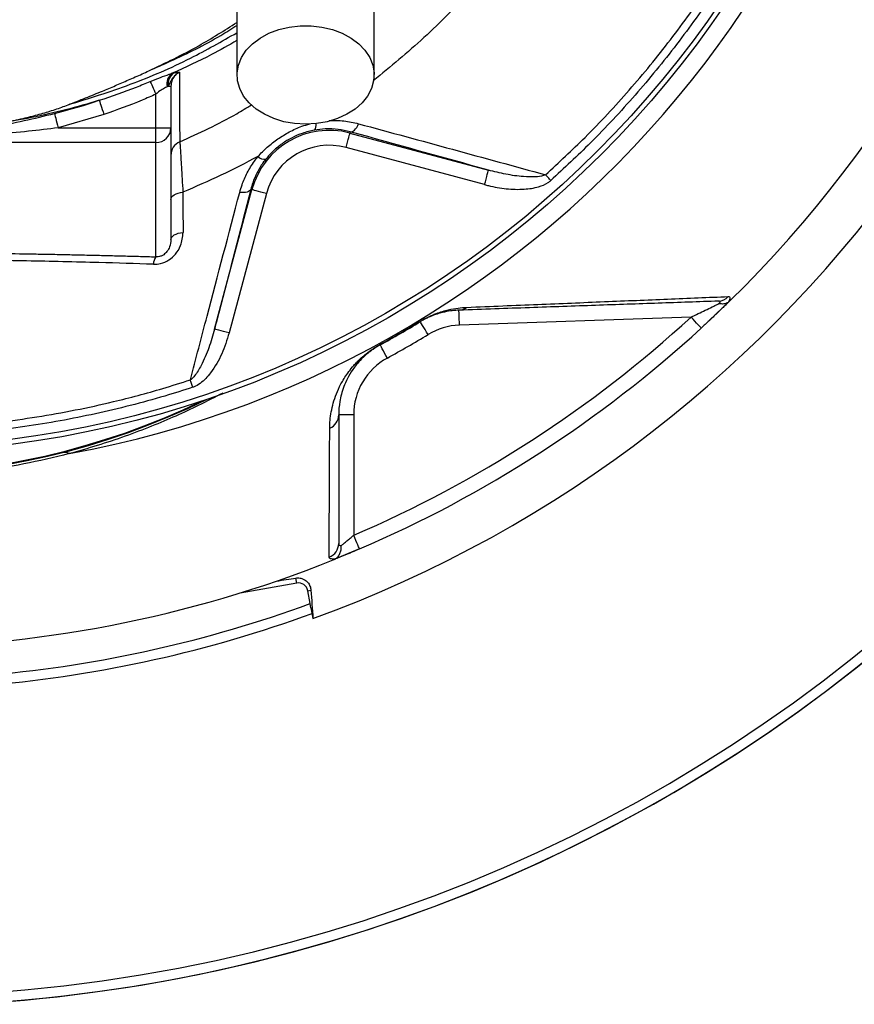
# Model space of a CAD drawing. Header units: millimetres. Extents: x 3239 to 9129, y 3304 to 9194.
# Tile 7 of 12: x 6322 to 7159, y 4676 to 5663. Entities that reach past the tile are written whole.
import ezdxf

# ---------------------------------------------------------------- set-up
doc = ezdxf.new("R2010")
doc.units = ezdxf.units.MM
doc.header["$LTSCALE"] = 5

msp = doc.modelspace()

# ---------------------------------------------------------------- linework, layer by layer
at = {"color": 7, "linetype": 'Continuous', "lineweight": 25}
for p, q in [((6451.58, 5611.62), (6451.63, 5611.65)), ((6474.84, 5609.17), (6476.94, 5609.74)), ((6470.91, 5596.25), (6469.84, 5595.66)), ((6470.91, 5596.25), (6473.64, 5596.25)), ((6473.64, 5596.25), (6473.64, 5554.6)), ((6458.64, 5554.6), (6458.64, 5588.3)), ((6406.55, 5567.99), (6360.71, 5554.6)), ((6360.71, 5554.6), (6458.64, 5554.6)), ((6458.64, 5539.75), (6458.64, 5554.6)), ((6458.64, 5554.6), (6473.64, 5554.6)), ((6473.64, 5554.6), (6473.64, 5442.44)), ((6653.48, 5550.51), (6653.16, 5549.33)), ((6653.16, 5549.33), (6791.95, 5512.14)), ((6458.64, 5539.75), (6298.24, 5539.75)), ((6458.64, 5425.27), (6458.64, 5539.75)), ((6788.07, 5497.65), (6649.28, 5534.84)), ((6517.45, 5352.94), (6554.87, 5492.58)), ((6569.36, 5488.7), (6531.94, 5349.06)), ((6553.68, 5492.9), (6554.87, 5492.58)), ((6995, 5364.92), (6762.89, 5356.82)), ((6656.85, 5266.86), (6641.85, 5266.86)), ((6656.85, 5266.86), (6656.85, 5146.31)), ((6662.77, 5132.52), (6636.46, 5121.6)), ((6599.77, 5098.43), (6598.9, 5103.38)), ((6599.77, 5098.43), (6542.99, 5088.42)), ((6610.88, 5090.65), (6614.05, 5091.21)), ((6613.14, 5077.83), (6610.88, 5090.65)), ((6613.92, 5073.41), (6613.14, 5077.83)), ((6613.92, 5073.41), (6616.05, 5062.81))]:
    msp.add_line(p, q, dxfattribs=at)
at = {"color": 7, "linetype": 'Continuous', "lineweight": 25, "flags": 128}
for points in [[(6608.64, 5558.16), (6597.61, 5558.8), (6586.87, 5560.7), (6576.69, 5563.81), (6567.34, 5568.06), (6559.06, 5573.33), (6552.06, 5579.48), (6546.53, 5586.36), (6542.61, 5593.79), (6540.39, 5601.57), (6539.95, 5609.51), (6541.28, 5617.4), (6544.36, 5625.03), (6549.1, 5632.21), (6555.39, 5638.75), (6563.05, 5644.47), (6571.9, 5649.25), (6581.7, 5652.94), (6592.19, 5655.46), (6603.11, 5656.73), (6614.17, 5656.73), (6625.1, 5655.46), (6635.59, 5652.94), (6645.39, 5649.25), (6654.23, 5644.47), (6661.9, 5638.75), (6668.18, 5632.21), (6672.93, 5625.03), (6676, 5617.4), (6677.34, 5609.51), (6676.89, 5601.57), (6674.68, 5593.79), (6670.76, 5586.36), (6665.22, 5579.48), (6658.23, 5573.33), (6649.94, 5568.06), (6640.59, 5563.81), (6630.41, 5560.7), (6619.67, 5558.8), (6608.64, 5558.16)], [(6452.84, 5601), (6453.25, 5600.12), (6453.77, 5598.97), (6454.4, 5597.58), (6455.13, 5595.99), (6455.94, 5594.22), (6456.81, 5592.32), (6457.71, 5590.34), (6458.64, 5588.3)], [(6401.91, 5582.09), (6402.11, 5581.5), (6402.44, 5580.49), (6402.9, 5579.07), (6403.48, 5577.31), (6404.16, 5575.25), (6404.91, 5572.96), (6405.72, 5570.51), (6406.55, 5567.99)], [(6357.03, 5568.98), (6357.18, 5568.37), (6357.45, 5567.33), (6357.82, 5565.88), (6358.28, 5564.09), (6358.82, 5561.99), (6359.41, 5559.66), (6360.05, 5557.17), (6360.71, 5554.6)], [(6653.48, 5550.51), (6654.47, 5550.46), (6655.52, 5550.75), (6656.62, 5551.36), (6657.73, 5552.29), (6658.83, 5553.52), (6659.9, 5555.01), (6660.92, 5556.73), (6661.85, 5558.64)], [(6649.28, 5534.84), (6650.03, 5537.64), (6650.75, 5540.33), (6651.42, 5542.81), (6652, 5545), (6652.49, 5546.8), (6652.85, 5548.16), (6653.08, 5549.01), (6653.16, 5549.33)], [(6788.07, 5497.65), (6788.82, 5500.45), (6789.54, 5503.14), (6790.21, 5505.63), (6790.79, 5507.81), (6791.28, 5509.61), (6791.64, 5510.97), (6791.87, 5511.82), (6791.95, 5512.14)], [(6854.37, 5501.75), (6853.69, 5502.5), (6853.01, 5503.25), (6852.34, 5504), (6851.68, 5504.73), (6851.04, 5505.45), (6850.4, 5506.16), (6849.79, 5506.84), (6849.2, 5507.5)], [(6473.64, 5482.83), (6473.86, 5484.09), (6474.52, 5485.32), (6475.58, 5486.47), (6477.04, 5487.51), (6478.83, 5488.42), (6480.91, 5489.17), (6483.22, 5489.72), (6485.68, 5490.08)], [(6553.68, 5492.9), (6553.24, 5492.03), (6552.47, 5491.27), (6551.4, 5490.64), (6550.06, 5490.15), (6548.47, 5489.8), (6546.67, 5489.62), (6544.69, 5489.6), (6542.6, 5489.74)], [(6569.36, 5488.7), (6566.56, 5489.45), (6563.87, 5490.17), (6561.39, 5490.83), (6559.2, 5491.42), (6557.4, 5491.9), (6556.04, 5492.26), (6555.19, 5492.49), (6554.87, 5492.58)], [(6473.64, 5442.44), (6473.87, 5443.72), (6474.53, 5444.96), (6475.61, 5446.12), (6477.08, 5447.18), (6478.9, 5448.09), (6481, 5448.84), (6483.33, 5449.4), (6485.82, 5449.75)], [(7033.96, 5381.2), (7012.88, 5361.03), (7005.14, 5353.87)], [(6762.89, 5356.82), (6762.78, 5359.74), (6762.69, 5362.56), (6762.59, 5365.15), (6762.52, 5367.42), (6762.45, 5369.28), (6762.4, 5370.67), (6762.37, 5371.52), (6762.36, 5371.81)], [(6723.62, 5360.23), (6723.61, 5360.24), (6723.6, 5360.25), (6723.59, 5360.28), (6723.57, 5360.31), (6723.54, 5360.36), (6723.5, 5360.42), (6723.46, 5360.48), (6723.42, 5360.56)], [(6731.41, 5347.41), (6729.89, 5349.91), (6728.43, 5352.32), (6727.08, 5354.53), (6725.9, 5356.48), (6724.93, 5358.07), (6724.21, 5359.25), (6723.77, 5359.98), (6723.62, 5360.23)], [(7005.14, 5353.87), (7004.94, 5354.08), (7004.37, 5354.71), (7003.43, 5355.74), (7002.17, 5357.11), (7000.63, 5358.78), (6998.88, 5360.7), (6996.98, 5362.77), (6995, 5364.92)], [(6531.94, 5349.06), (6529.14, 5349.8), (6526.45, 5350.53), (6523.97, 5351.19), (6521.78, 5351.78), (6519.98, 5352.26), (6518.63, 5352.62), (6517.77, 5352.85), (6517.45, 5352.94)], [(6683.41, 5337.02), (6683.41, 5337.02), (6683.4, 5337.04), (6683.38, 5337.06), (6683.36, 5337.1), (6683.34, 5337.15), (6683.3, 5337.21), (6683.27, 5337.27), (6683.22, 5337.35)], [(6690.62, 5323.86), (6689.21, 5326.43), (6687.86, 5328.9), (6686.61, 5331.17), (6685.52, 5333.16), (6684.62, 5334.8), (6683.96, 5336.01), (6683.55, 5336.76), (6683.41, 5337.02)], [(6495.59, 5294.51), (6495.27, 5295.49), (6494.96, 5296.47), (6494.64, 5297.43), (6494.33, 5298.39), (6494.02, 5299.32), (6493.72, 5300.23), (6493.44, 5301.11), (6493.16, 5301.97)], [(6662.77, 5132.52), (6662.65, 5132.79), (6662.32, 5133.57), (6661.77, 5134.85), (6661.04, 5136.56), (6660.14, 5138.65), (6659.12, 5141.03), (6658.01, 5143.62), (6656.85, 5146.31)]]:
    msp.add_lwpolyline(points, dxfattribs=at)
at = {"color": 7, "linetype": 'Continuous', "lineweight": 25}
for radius in [2945, 2500, 2470, 2467.03, 2375, 2346.86, 2328.66, 1020, 1015]:
    msp.add_circle((6183.64, 6249.07), radius, dxfattribs=at)
for centre, radius, start, end in [((6183.64, 6249.07), 1575, 273.77401, 266.22599), ((6183.64, 6249.07), 1575, 273.77401, 157.5), ((6183.64, 6249.07), 1565, 273.81739, 266.18261), ((6183.64, 6249.07), 1262.61, 290.02752, 69.97248), ((6183.64, 6249.07), 1038.19, 280.43639, 79.56361), ((6183.64, 6249.07), 1215, 314.4148, 346.58739), ((6483.09, 5598.44), 13.54, 127.55306, 191.82054), ((6484.76, 5598.15), 13.98, 124.01659, 187.82055), ((6458.72, 5554.68), 14.93, 269.72118, 359.71844), ((6632.39, 5471.81), 80.26, 75, 165), ((6488.62, 5526.91), 14.98, 113.71083, 179.98384), ((6632.39, 5471.81), 65.26, 75, 165), ((6567.5, 5532.75), 9.61, 226.4364, 278.11659), ((6469.47, 5417.52), 13.32, 144.41863, 178.5507), ((7021.97, 5394.69), 13.81, 272.27987, 318.04194), ((6761.86, 5384.75), 12.95, 272.22932, 308.8252), ((6183.64, 6249.07), 1200, 293.22491, 312.54182), ((6183.64, 6249.07), 1039.62, 298.72097, 301.27903), ((6183.64, 6249.07), 1040, 298.72097, 301.27903), ((6183.64, 6249.07), 1215, 293.22491, 312.54182), ((6765.15, 5291.86), 65, 92, 121.27903), ((6183.64, 6249.07), 1055, 298.72097, 301.27903), ((6721.85, 5266.86), 65, 118.72097, 180), ((6183.64, 5944.07), 737.5, 243.74658, 296.25342), ((6183.64, 6249.07), 2437.5, 293.44028, 336.55972), ((6627.32, 5266.97), 14.54, 292.43425, 359.54975), ((6366.79, 5219.52), 9.85, 60.04274, 101.68952), ((6627.28, 5138.19), 14.58, 290.02776, 359.52589), ((6183.64, 6249.07), 1215, 248.11833, 291.88167), ((6601.44, 5088.99), 9.59, 10, 100), ((6183.64, 6249.07), 1247.5, 275.10507, 290.13821), ((6183.64, 6249.07), 1257.5, 275.0404, 290.06814)]:
    msp.add_arc(centre, radius, start, end, dxfattribs=at)
at = {"color": 8, "linetype": 'Continuous', "lineweight": 25}
for centre, radius, start, end in [((6610.92, 5557.24), 8.33, 322.73327, 10.34382), ((6183.64, 5944.07), 736.81, 244.14862, 295.85138)]:
    msp.add_arc(centre, radius, start, end, dxfattribs=at)
for points, knots in [([(6664.97, 6939.82), (6680.49, 6925.49), (6711.54, 6896.82), (6757.13, 6847.17), (6801.83, 6791.46), (6844.41, 6729.14), (6882.32, 6663.86), (6914.26, 6598.1), (6940.74, 6532.46), (6961.95, 6467.3), (6978.13, 6400.74), (6988.66, 6332.61), (6992.86, 6263.26), (6991.03, 6193.22), (6983.21, 6123.58), (6969.57, 6055.06), (6950.1, 5988.09), (6925.12, 5923.03), (6894.84, 5860.27), (6859.71, 5800.75), (6819.97, 5744.83), (6775.99, 5692.78), (6728.45, 5644.41), (6693.7, 5615.8), (6676.51, 5601.65)], [0, 0, 0, 0, 0.041388, 0.082778, 0.131939, 0.181238, 0.230544, 0.279714, 0.324365, 0.369142, 0.413871, 0.458456, 0.504049, 0.549815, 0.595591, 0.641196, 0.686556, 0.732077, 0.777599, 0.822959, 0.867334, 0.91186, 0.956385, 1, 1, 1, 1]), ([(6451.63, 5611.65), (6458.78, 5614.8), (6483.26, 5625.6), (6513.08, 5640.33), (6534.49, 5653.8), (6539.89, 5657.2)], [0, 0, 0, 0, 0.235845, 0.807233, 1, 1, 1, 1]), ([(6370.59, 5577.58), (6391.52, 5584.09), (6433.41, 5597.12), (6490.08, 5621.56), (6524.49, 5641.11), (6539.89, 5649.86)], [0, 0, 0, 0, 0.355353, 0.711456, 1, 1, 1, 1]), ([(6539.89, 5642.06), (6531.46, 5637.25), (6510.36, 5625.22), (6488.17, 5615.2), (6474.84, 5609.17)], [0, 0, 0, 0, 0.399365, 1, 1, 1, 1]), ([(6482.6, 5540.62), (6501.93, 5549.36), (6526.54, 5560.49), (6549.54, 5574.58), (6554.48, 5577.6)], [0, 0, 0, 0, 0.785345, 1, 1, 1, 1]), ([(6560.88, 5525.78), (6563.89, 5528.94), (6569.98, 5535.32), (6580.63, 5543.56), (6592.32, 5550.61), (6603.12, 5555.74), (6610.14, 5557.73), (6612.8, 5558.48)], [0, 0, 0, 0, 0.2127533, 0.4296653, 0.64509, 0.8655846, 1, 1, 1, 1]), ([(6632.43, 5561.87), (6637.33, 5561.91), (6647.46, 5561.98), (6656.95, 5559.78), (6661.85, 5558.64)], [0, 0, 0, 0, 0.4836067, 1, 1, 1, 1]), ([(6525.63, 5288.8), (6517.65, 5284.62), (6503.28, 5277.08), (6478.74, 5265.72), (6454.3, 5255.35), (6427.91, 5245.37), (6400.31, 5236.07), (6381.12, 5230.69), (6371.71, 5228.05)], [0, 0, 0, 0, 0.197872, 0.356536, 0.515236, 0.67886, 0.842504, 1, 1, 1, 1])]:
    msp.add_open_spline(points, degree=3, knots=knots, dxfattribs=at)
at = {"color": 7, "linetype": 'Continuous', "lineweight": 25}
for points, knots in [([(6849.2, 5507.5), (6862.52, 5519.85), (6891.73, 5546.91), (6933.63, 5592.03), (6974.93, 5642.34), (7012.84, 5695.26), (7049.58, 5754.27), (7084, 5819.79), (7114.98, 5891.9), (7137.17, 5957.41), (7150.9, 6008.17), (7156.58, 6033.98), (7158.65, 6043.37)], [0, 0, 0, 0, 0.086597, 0.189857, 0.293337, 0.396817, 0.500076, 0.624634, 0.749386, 0.873944, 0.95417, 1, 1, 1, 1]), ([(7166.13, 6041.79), (7164.04, 6032.34), (7156.81, 5999.48), (7141.1, 5943.94), (7116.8, 5876.11), (7087.69, 5810.19), (7055, 5748.46), (7019.24, 5690.99), (6981.04, 5637.65), (6939.43, 5586.95), (6897.22, 5541.47), (6867.79, 5514.19), (6854.37, 5501.75)], [0, 0, 0, 0, 0.045828, 0.159203, 0.27287, 0.386536, 0.499911, 0.603173, 0.706655, 0.810137, 0.913398, 1, 1, 1, 1]), ([(6539.89, 5999.07), (6539.89, 5998.06), (6539.89, 5995.97), (6539.89, 5992.35), (6539.89, 5987.58), (6539.89, 5981.43), (6539.89, 5973.57), (6539.89, 5963.86), (6539.89, 5950.92), (6539.89, 5932.85), (6539.89, 5908.68), (6539.89, 5878.17), (6539.89, 5842.62), (6539.89, 5802.5), (6539.89, 5758.3), (6539.89, 5710.65), (6539.89, 5660.01), (6539.89, 5625.23), (6539.89, 5607.52)], [0, 0, 0, 0, 0.0455207, 0.0947169, 0.1476106, 0.2042748, 0.2514561, 0.3008578, 0.3524182, 0.4062132, 0.4702248, 0.5372899, 0.6071723, 0.679907, 0.7555866, 0.8341506, 0.9156093, 1, 1, 1, 1]), ([(6677.39, 5607.52), (6677.39, 5624.23), (6677.39, 5657.37), (6677.39, 5706.14), (6677.39, 5753.07), (6677.39, 5797.63), (6677.39, 5839.1), (6677.39, 5876.71), (6677.39, 5908.33), (6677.39, 5933.82), (6677.39, 5953.1), (6677.39, 5967.37), (6677.39, 5978.98), (6677.39, 5987.72), (6677.39, 5994.15), (6677.39, 5997.44), (6677.39, 5999.07)], [0, 0, 0, 0, 0.079644, 0.158009, 0.235124, 0.311015, 0.385614, 0.459005, 0.531252, 0.593311, 0.654261, 0.714301, 0.773508, 0.85087, 0.926319, 1, 1, 1, 1]), ([(6451.63, 5611.65), (6468.47, 5619.68), (6498.83, 5634.17), (6527.24, 5652.17), (6539.89, 5660.19)], [0, 0, 0, 0, 0.55464, 1, 1, 1, 1]), ([(6405.04, 5591.37), (6407.14, 5592.24), (6413.68, 5594.96), (6424.67, 5599.66), (6438.09, 5605.53), (6447.06, 5609.58), (6451.58, 5611.62)], [0, 0, 0, 0, 0.134391, 0.418341, 0.706868, 1, 1, 1, 1]), ([(6452.84, 5601), (6456.28, 5602.42), (6462.75, 5605.07), (6470.2, 5607.53), (6473.88, 5608.83), (6474.84, 5609.17)], [0, 0, 0, 0, 0.456524, 0.858027, 1, 1, 1, 1]), ([(6482.29, 5610.27), (6482.26, 5610.26), (6482.1, 5610.18), (6481.62, 5609.95), (6480.94, 5609.58), (6480.08, 5609.04), (6479.14, 5608.37), (6477.23, 5606.76), (6474.96, 5604.02), (6472.88, 5599.89), (6471.61, 5597.54), (6470.91, 5596.25)], [0, 0, 0, 0, 0.003678, 0.028045, 0.080022, 0.121239, 0.180392, 0.255432, 0.502553, 0.725153, 1, 1, 1, 1]), ([(6482.29, 5610.27), (6481.79, 5610.01), (6479.77, 5608.94), (6476.76, 5606.14), (6474.14, 5601.5), (6473.81, 5598), (6473.64, 5596.25)], [0, 0, 0, 0, 0.096874, 0.394339, 0.696269, 1, 1, 1, 1]), ([(6476.94, 5609.74), (6478.14, 5610), (6479.98, 5610.4), (6481.42, 5610.47), (6481.97, 5610.4), (6482.17, 5610.34), (6482.22, 5610.31), (6482.25, 5610.29), (6482.27, 5610.28), (6482.28, 5610.27), (6482.29, 5610.27)], [0, 0, 0, 0, 0.4804654, 0.7347644, 0.9112057, 0.9464441, 0.9689729, 0.9818057, 0.9946621, 1, 1, 1, 1]), ([(6482.29, 5610.27), (6482.27, 5600), (6482.25, 5584.11), (6482.3, 5567.41), (6482.37, 5556.25), (6482.47, 5547.08), (6482.56, 5542.78), (6482.6, 5540.62)], [0, 0, 0, 0, 0.313351, 0.484994, 0.656687, 0.828317, 1, 1, 1, 1]), ([(6401.91, 5582.09), (6414.43, 5586.31), (6431.61, 5592.11), (6448.32, 5599.11), (6452.84, 5601)], [0, 0, 0, 0, 0.729122, 1, 1, 1, 1]), ([(6469.84, 5595.66), (6469.36, 5595.4), (6467.64, 5594.46), (6463.58, 5592.48), (6460.37, 5589.77), (6458.64, 5588.3)], [0, 0, 0, 0, 0.148622, 0.541356, 1, 1, 1, 1]), ([(6370.59, 5577.58), (6373.55, 5578.73), (6379.42, 5581.01), (6388.12, 5584.47), (6396.65, 5587.91), (6402.26, 5590.22), (6405.04, 5591.37)], [0, 0, 0, 0, 0.256856, 0.509136, 0.756848, 1, 1, 1, 1]), ([(6458.64, 5588.3), (6454.03, 5586.24), (6437, 5578.63), (6419.39, 5572.48), (6406.55, 5567.99)], [0, 0, 0, 0, 0.271027, 1, 1, 1, 1]), ([(6401.91, 5582.09), (6390.7, 5578.8), (6368.25, 5572.23), (6334.6, 5564.54), (6312.12, 5560.81), (6301.2, 5559)], [0, 0, 0, 0, 0.338971, 0.678798, 1, 1, 1, 1]), ([(6301.2, 5559), (6302.68, 5559.26), (6305.65, 5559.77), (6310.07, 5560.61), (6314.48, 5561.48), (6318.87, 5562.41), (6323.24, 5563.38), (6327.59, 5564.4), (6331.92, 5565.46), (6337.25, 5566.84), (6343.52, 5568.55), (6350.63, 5570.66), (6357.51, 5572.86), (6364.15, 5575.14), (6368.46, 5576.77), (6370.59, 5577.58)], [0, 0, 0, 0, 0.062765, 0.125378, 0.187847, 0.25018, 0.312384, 0.374468, 0.436439, 0.498304, 0.604243, 0.707335, 0.807625, 0.905162, 1, 1, 1, 1]), ([(6357.03, 5568.98), (6366.69, 5571.56), (6381.76, 5575.59), (6396.59, 5580.38), (6401.91, 5582.09)], [0, 0, 0, 0, 0.641626, 1, 1, 1, 1]), ([(6295.86, 5555.68), (6306.12, 5557.5), (6316.34, 5559.52), (6336.73, 5563.96), (6346.89, 5566.38), (6357.03, 5568.98)], [0, 0, 0, 0, 0.5, 0.5, 1, 1, 1, 1]), ([(6661.85, 5558.64), (6693.34, 5550.07), (6724.67, 5541.54), (6787.1, 5524.49), (6818.2, 5515.99), (6849.2, 5507.5)], [0, 0, 0, 0, 0.5, 0.5, 1, 1, 1, 1]), ([(6360.71, 5554.6), (6350.78, 5553.38), (6329.98, 5550.81), (6309.13, 5548.85), (6298.24, 5547.83)], [0, 0, 0, 0, 0.477274, 1, 1, 1, 1]), ([(6617.55, 5552.19), (6613.47, 5551.27), (6605.84, 5549.56), (6594.88, 5544.81), (6585.09, 5538.88), (6576.16, 5531.65), (6571.32, 5526.07), (6568.86, 5523.24)], [0, 0, 0, 0, 0.220063, 0.411601, 0.610109, 0.802106, 1, 1, 1, 1]), ([(6653.48, 5550.51), (6649.5, 5551.42), (6641.43, 5553.28), (6629.23, 5553.8), (6621.14, 5552.69), (6617.55, 5552.19)], [0, 0, 0, 0, 0.351667, 0.712302, 1, 1, 1, 1]), ([(6482.6, 5540.62), (6482.64, 5540.11), (6482.71, 5539.09), (6483.01, 5534.3), (6483.46, 5527.26), (6484.03, 5517.98), (6484.72, 5506.64), (6485.29, 5496.9), (6485.62, 5491.17), (6485.68, 5490.08)], [0, 0, 0, 0, 0.159322, 0.318665, 0.476801, 0.634974, 0.798376, 0.961816, 1, 1, 1, 1]), ([(6560.88, 5525.78), (6548.6, 5519.36), (6523.99, 5506.48), (6498.46, 5495.55), (6485.68, 5490.08)], [0, 0, 0, 0, 0.499331, 1, 1, 1, 1]), ([(6542.6, 5489.74), (6543.35, 5492.34), (6545.3, 5499.02), (6549.99, 5509.64), (6555.64, 5519.04), (6559.68, 5524.24), (6560.88, 5525.78)], [0, 0, 0, 0, 0.20562, 0.529611, 0.860484, 1, 1, 1, 1]), ([(6568.86, 5523.24), (6567.86, 5521.94), (6564.51, 5517.6), (6559.8, 5509.67), (6555.91, 5500.74), (6554.3, 5495.08), (6553.68, 5492.9)], [0, 0, 0, 0, 0.1378082, 0.4611817, 0.7920924, 1, 1, 1, 1]), ([(6849.2, 5507.5), (6848.5, 5507.22), (6845.34, 5505.93), (6837.81, 5505.14), (6825.17, 5505.52), (6809.29, 5507.76), (6797.73, 5510.68), (6791.95, 5512.14)], [0, 0, 0, 0, 0.038427, 0.174515, 0.384268, 0.691991, 1, 1, 1, 1]), ([(6788.07, 5497.65), (6789.36, 5497.32), (6796.5, 5495.48), (6809.73, 5493.12), (6826.72, 5492.54), (6840.95, 5494.64), (6849.92, 5498.16), (6853.49, 5501.04), (6854.37, 5501.75)], [0, 0, 0, 0, 0.0582, 0.322962, 0.58719, 0.799004, 0.951062, 1, 1, 1, 1]), ([(6485.68, 5490.08), (6485.71, 5481.39), (6485.76, 5467.93), (6485.81, 5454.5), (6485.82, 5449.75)], [0, 0, 0, 0, 0.646192, 1, 1, 1, 1]), ([(6493.16, 5301.97), (6498.73, 5323.19), (6515.02, 5385.28), (6531.65, 5448.27), (6542.6, 5489.74)], [0, 0, 0, 0, 0.341797, 1, 1, 1, 1]), ([(6553.68, 5492.9), (6542.97, 5451.53), (6530.83, 5404.68), (6518.85, 5358.36), (6517.45, 5352.94)], [0, 0, 0, 0, 0.883029, 1, 1, 1, 1]), ([(6456.16, 5417.86), (6458.58, 5417.97), (6463.96, 5418.21), (6471.9, 5421.77), (6478.92, 5428.06), (6484.64, 5437.63), (6485.39, 5445.28), (6485.82, 5449.75)], [0, 0, 0, 0, 0.142737, 0.317831, 0.492344, 0.703151, 1, 1, 1, 1]), ([(6473.64, 5442.44), (6473.44, 5440.04), (6473.1, 5436.08), (6470.33, 5430.86), (6467.15, 5427.71), (6464.31, 5426.19), (6461.88, 5425.43), (6460.06, 5425.21), (6458.9, 5425.26), (6458.64, 5425.27)], [0, 0, 0, 0, 0.345187, 0.568036, 0.731055, 0.824475, 0.879149, 0.973791, 1, 1, 1, 1]), ([(5908.64, 5425.27), (5911.52, 5425.36), (5917.27, 5425.53), (5925.88, 5425.77), (5934.46, 5426.01), (5943, 5426.24), (5951.51, 5426.46), (5959.98, 5426.68), (5968.42, 5426.88), (5985.51, 5427.28), (6011.14, 5427.83), (6045.55, 5428.44), (6079.9, 5428.92), (6114.45, 5429.27), (6149.01, 5429.48), (6183.54, 5429.55), (6217.99, 5429.48), (6252.46, 5429.27), (6287.12, 5428.92), (6315.82, 5428.52), (6338.57, 5428.14), (6355.36, 5427.83), (6372.27, 5427.49), (6389.3, 5427.11), (6406.47, 5426.7), (6423.75, 5426.26), (6441.17, 5425.78), (6452.8, 5425.44), (6458.64, 5425.27)], [0, 0, 0, 0, 0.015939, 0.031794, 0.047567, 0.063258, 0.078867, 0.094395, 0.109843, 0.12521, 0.188192, 0.250162, 0.312872, 0.374969, 0.437621, 0.500012, 0.561814, 0.624018, 0.686676, 0.749836, 0.780101, 0.810643, 0.841468, 0.872581, 0.903986, 0.935688, 0.967691, 1, 1, 1, 1]), ([(6456.16, 5417.86), (6437.96, 5418.43), (6395.81, 5419.75), (6329, 5421.26), (6255.92, 5422.31), (6182.71, 5422.67), (6109.66, 5422.3), (6037.07, 5421.24), (5970.83, 5419.73), (5929.08, 5418.42), (5911.13, 5417.86)], [0, 0, 0, 0, 0.101428, 0.234929, 0.368527, 0.501991, 0.634583, 0.767307, 0.899937, 1, 1, 1, 1]), ([(7022.52, 5380.89), (7002.79, 5380.21), (6982.72, 5379.5), (6941.72, 5378.07), (6920.78, 5377.34), (6877.82, 5375.84), (6855.8, 5375.07), (6810.3, 5373.48), (6786.83, 5372.66), (6762.36, 5371.81)], [0, 0, 0, 0, 0.25, 0.25, 0.5, 0.5, 0.75, 0.75, 1, 1, 1, 1]), ([(6769.98, 5374.66), (6794.66, 5375.68), (6818.35, 5376.65), (6864.25, 5378.55), (6886.46, 5379.46), (6929.77, 5381.25), (6950.86, 5382.12), (6992.17, 5383.82), (7012.39, 5384.65), (7032.24, 5385.46)], [0, 0, 0, 0, 0.25, 0.25, 0.5, 0.5, 0.75, 0.75, 1, 1, 1, 1]), ([(6995, 5364.92), (6999.82, 5367.19), (7004.63, 5369.48), (7011.67, 5372.89), (7014, 5374.03), (7017.4, 5375.7), (7018.51, 5376.25), (7020.69, 5377.32), (7021.75, 5377.85), (7022.77, 5378.36)], [0, 0, 0, 0, 0.5, 0.5, 0.75, 0.75, 0.875, 0.875, 1, 1, 1, 1]), ([(7033.96, 5381.2), (7033.1, 5380.36), (7032.14, 5379.42), (7030.13, 5377.47), (7029.07, 5376.43), (7026.84, 5374.28), (7025.67, 5373.16), (7023.28, 5370.86), (7022.06, 5369.7), (7018.34, 5366.16), (7015.78, 5363.74), (7011.83, 5360.06), (7010.5, 5358.82), (7007.83, 5356.34), (7006.49, 5355.11), (7005.14, 5353.87)], [0, 0, 0, 0, 0.125, 0.125, 0.25, 0.25, 0.375, 0.375, 0.5, 0.5, 0.75, 0.75, 0.875, 0.875, 1, 1, 1, 1]), ([(7022.77, 5378.36), (7023.18, 5378.74), (7023.53, 5379.1), (7024.01, 5379.78), (7024.13, 5380.07), (7024.09, 5380.53), (7023.91, 5380.69), (7023.36, 5380.88), (7022.97, 5380.91), (7022.52, 5380.89)], [0, 0, 0, 0, 0.25, 0.25, 0.5, 0.5, 0.75, 0.75, 1, 1, 1, 1]), ([(7032.16, 5379.67), (7030.92, 5378.86), (7029.48, 5378.34), (7027.05, 5378), (7026.22, 5377.97), (7024.94, 5378.03), (7024.52, 5378.07), (7023.65, 5378.19), (7023.2, 5378.27), (7022.77, 5378.36)], [0, 0, 0, 0, 0.5, 0.5, 0.75, 0.75, 0.875, 0.875, 1, 1, 1, 1]), ([(7032.24, 5385.46), (7032.77, 5385.48), (7033.18, 5385.38), (7033.73, 5384.91), (7033.87, 5384.53), (7033.85, 5383.53), (7033.7, 5382.91), (7033.12, 5381.42), (7032.69, 5380.59), (7032.16, 5379.67)], [0, 0, 0, 0, 0.25, 0.25, 0.5, 0.5, 0.75, 0.75, 1, 1, 1, 1]), ([(7032.16, 5379.67), (7032.43, 5379.85), (7032.74, 5380.09), (7033.35, 5380.62), (7033.66, 5380.91), (7033.96, 5381.2)], [0, 0, 0, 0, 0.5, 0.5, 1, 1, 1, 1]), ([(6723.42, 5360.56), (6724.85, 5361.43), (6726.26, 5362.24), (6729.09, 5363.76), (6730.5, 5364.48), (6733.19, 5365.78), (6734.49, 5366.36), (6737.01, 5367.44), (6738.24, 5367.93), (6741.74, 5369.27), (6743.89, 5369.98), (6747.96, 5371.21), (6749.87, 5371.72), (6755.29, 5373), (6758.51, 5373.55), (6764.54, 5374.33), (6767.33, 5374.55), (6769.98, 5374.66)], [0, 0, 0, 0, 0.0625, 0.0625, 0.125, 0.125, 0.1875, 0.1875, 0.25, 0.25, 0.375, 0.375, 0.5, 0.5, 0.75, 0.75, 1, 1, 1, 1]), ([(6762.36, 5371.81), (6760.25, 5371.74), (6758.03, 5371.58), (6753.22, 5371), (6750.64, 5370.59), (6746.3, 5369.62), (6744.76, 5369.23), (6741.45, 5368.29), (6739.7, 5367.73), (6735.83, 5366.32), (6733.68, 5365.45), (6730.73, 5364.08), (6730.12, 5363.78), (6728.87, 5363.16), (6728.23, 5362.83), (6726.93, 5362.14), (6726.28, 5361.78), (6724.96, 5361.03), (6724.28, 5360.64), (6723.62, 5360.23)], [0, 0, 0, 0, 0.25, 0.25, 0.5, 0.5, 0.625, 0.625, 0.75, 0.75, 0.875, 0.875, 0.90625, 0.90625, 0.9375, 0.9375, 0.96875, 0.96875, 1, 1, 1, 1]), ([(6517.45, 5352.94), (6515.67, 5346.66), (6512.11, 5334.11), (6505.35, 5318.34), (6499.1, 5307.78), (6494.99, 5303.29), (6493.4, 5302.14), (6493.16, 5301.97)], [0, 0, 0, 0, 0.3428107, 0.6850196, 0.8982462, 0.984345, 1, 1, 1, 1]), ([(6531.94, 5349.06), (6529.75, 5341.97), (6525.38, 5327.84), (6515.43, 5310.55), (6505.39, 5299.62), (6498.63, 5295.58), (6496.03, 5294.67), (6495.59, 5294.51)], [0, 0, 0, 0, 0.328372, 0.655307, 0.877429, 0.979529, 1, 1, 1, 1]), ([(6632.86, 5253.54), (6632.89, 5258.81), (6633.35, 5264.27), (6634.91, 5272.82), (6635.57, 5275.74), (6637.26, 5281.73), (6638.28, 5284.8), (6640.79, 5291.16), (6642.28, 5294.44), (6645.04, 5299.62), (6646.05, 5301.38), (6648.31, 5305.02), (6649.55, 5306.9), (6652.37, 5310.81), (6653.93, 5312.82), (6656.62, 5315.99), (6657.57, 5317.08), (6659.63, 5319.29), (6660.73, 5320.42), (6663.12, 5322.75), (6664.41, 5323.95), (6667.27, 5326.45), (6668.84, 5327.76), (6671.45, 5329.77), (6672.37, 5330.45), (6674.31, 5331.83), (6675.32, 5332.53), (6677.43, 5333.92), (6678.53, 5334.62), (6680.84, 5336.01), (6682.02, 5336.69), (6683.22, 5337.35)], [0, 0, 0, 0, 0.25, 0.25, 0.375, 0.375, 0.5, 0.5, 0.625, 0.625, 0.6875, 0.6875, 0.75, 0.75, 0.8125, 0.8125, 0.84375, 0.84375, 0.875, 0.875, 0.90625, 0.90625, 0.9375, 0.9375, 0.953125, 0.953125, 0.96875, 0.96875, 0.984375, 0.984375, 1, 1, 1, 1]), ([(6683.41, 5337.02), (6682.24, 5336.38), (6681.09, 5335.71), (6678.92, 5334.37), (6677.91, 5333.72), (6675.99, 5332.42), (6675.08, 5331.77), (6673.4, 5330.52), (6672.62, 5329.92), (6671.14, 5328.74), (6670.45, 5328.16), (6669.14, 5327.04), (6668.52, 5326.5), (6666.78, 5324.9), (6665.73, 5323.89), (6662.85, 5320.95), (6661.24, 5319.12), (6658.39, 5315.62), (6657.16, 5313.96), (6653.83, 5309.14), (6652.11, 5306.18), (6649.2, 5300.5), (6648.03, 5297.8), (6646.04, 5292.57), (6645.24, 5290.04), (6643.92, 5285.12), (6643.4, 5282.72), (6642.2, 5275.68), (6641.85, 5271.2), (6641.85, 5266.86)], [0, 0, 0, 0, 0.015625, 0.015625, 0.03125, 0.03125, 0.046875, 0.046875, 0.0625, 0.0625, 0.078125, 0.078125, 0.09375, 0.09375, 0.125, 0.125, 0.1875, 0.1875, 0.25, 0.25, 0.375, 0.375, 0.5, 0.5, 0.625, 0.625, 0.75, 0.75, 1, 1, 1, 1]), ([(5874.13, 5301.97), (5891.54, 5296.58), (5929.64, 5284.81), (5989.71, 5271.08), (6053.9, 5260.48), (6118.66, 5254.13), (6188.04, 5251.83), (6261.82, 5254.76), (6339.51, 5263.92), (6407.41, 5277.44), (6458.45, 5290.96), (6483.93, 5299.04), (6493.16, 5301.97)], [0, 0, 0, 0, 0.086863, 0.19004, 0.293436, 0.396833, 0.500009, 0.624134, 0.74845, 0.872574, 0.953846, 1, 1, 1, 1]), ([(6495.59, 5294.51), (6486.29, 5291.56), (6454.15, 5281.37), (6398.12, 5267.18), (6327.23, 5254.31), (6255.59, 5246.56), (6185.79, 5244.01), (6118.14, 5246.26), (6052.87, 5252.67), (5988.18, 5263.36), (5927.63, 5277.2), (5889.24, 5289.08), (5871.69, 5294.51)], [0, 0, 0, 0, 0.046153, 0.159466, 0.273072, 0.386677, 0.49999, 0.603167, 0.706564, 0.809962, 0.913138, 1, 1, 1, 1]), ([(6371.71, 5228.05), (6341.69, 5220.24), (6311.03, 5214.26), (6264.01, 5208.17), (6248.17, 5206.62), (6224.13, 5205.06), (6216.08, 5204.66), (6203.92, 5204.27), (6199.86, 5204.17), (6191.74, 5204.04), (6187.69, 5204), (6151.32, 5204), (6119.48, 5206.09), (6072.41, 5212.16), (6056.84, 5214.67), (6033.65, 5219.16), (6025.93, 5220.79), (6010.66, 5224.25), (6003.09, 5226.1), (5995.58, 5228.05)], [0, 0, 0, 0, 0.25, 0.25, 0.375, 0.375, 0.4375, 0.4375, 0.46875, 0.46875, 0.5, 0.5, 0.75, 0.75, 0.875, 0.875, 0.9375, 0.9375, 1, 1, 1, 1]), ([(6644.39, 5135.95), (6645.17, 5136.57), (6646.06, 5137.29), (6648, 5138.88), (6649.03, 5139.72), (6651.18, 5141.51), (6652.31, 5142.45), (6654.57, 5144.36), (6655.7, 5145.32), (6656.85, 5146.31)], [0, 0, 0, 0, 0.25, 0.25, 0.5, 0.5, 0.75, 0.75, 1, 1, 1, 1]), ([(6662.77, 5132.52), (6660.17, 5131.41), (6657.62, 5130.33), (6653.87, 5128.75), (6652.62, 5128.22), (6650.18, 5127.21), (6649, 5126.72), (6646.72, 5125.77), (6645.61, 5125.32), (6643.48, 5124.44), (6642.44, 5124.02), (6639.54, 5122.84), (6637.86, 5122.16), (6636.46, 5121.6)], [0, 0, 0, 0, 0.25, 0.25, 0.375, 0.375, 0.5, 0.5, 0.625, 0.625, 0.75, 0.75, 1, 1, 1, 1]), ([(6638.21, 5122.43), (6639.24, 5123.04), (6640.16, 5123.81), (6641.38, 5125.22), (6641.76, 5125.73), (6642.44, 5126.79), (6642.74, 5127.36), (6643.56, 5129.13), (6643.95, 5130.44), (6644.3, 5132.45), (6644.38, 5133.14), (6644.45, 5134.53), (6644.44, 5135.25), (6644.39, 5135.95)], [0, 0, 0, 0, 0.25, 0.25, 0.375, 0.375, 0.5, 0.5, 0.75, 0.75, 0.875, 0.875, 1, 1, 1, 1]), ([(6641.85, 5138.06), (6641.85, 5137.38), (6642.05, 5136.81), (6642.88, 5136.07), (6643.54, 5135.89), (6644.39, 5135.95)], [0, 0, 0, 0, 0.5, 0.5, 1, 1, 1, 1]), ([(6638.21, 5122.43), (6637.24, 5122.36), (6636.39, 5122.36), (6634.89, 5122.47), (6634.27, 5122.59), (6633.27, 5122.94), (6632.89, 5123.18), (6632.39, 5123.75), (6632.27, 5124.1), (6632.27, 5124.49)], [0, 0, 0, 0, 0.25, 0.25, 0.5, 0.5, 0.75, 0.75, 1, 1, 1, 1]), ([(6598.9, 5103.38), (6599.62, 5103.49), (6600.15, 5103.52), (6601.14, 5103.54), (6601.57, 5103.52), (6602.76, 5103.42), (6603.42, 5103.3), (6605.2, 5102.86), (6606.14, 5102.47), (6607.8, 5101.6), (6608.52, 5101.12), (6609.78, 5100.1), (6610.34, 5099.55), (6611.81, 5097.86), (6612.54, 5096.64), (6613.61, 5094.05), (6613.94, 5092.67), (6614.05, 5091.21)], [0, 0, 0, 0, 0.03125, 0.03125, 0.0625, 0.0625, 0.125, 0.125, 0.25, 0.25, 0.375, 0.375, 0.5, 0.5, 0.75, 0.75, 1, 1, 1, 1])]:
    msp.add_open_spline(points, degree=3, knots=knots, dxfattribs=at)
for points in [[(6791.95, 5512.14), (6746.05, 5524.87), (6699.94, 5537.65), (6653.48, 5550.51)], [(6641.85, 5266.86), (6641.85, 5223.52), (6641.85, 5180.64), (6641.85, 5138.06)], [(6632.27, 5124.49), (6632.45, 5167.14), (6632.64, 5210.1), (6632.86, 5253.54)], [(6636.46, 5121.6), (6637.1, 5121.85), (6637.72, 5122.14), (6638.21, 5122.43)], [(6579.46, 5100.35), (6586.12, 5101.39), (6592.59, 5102.4), (6598.9, 5103.38)], [(6614.05, 5091.21), (6614.72, 5081.74), (6615.38, 5072.27), (6616.05, 5062.81)]]:
    msp.add_open_spline(points, degree=3, dxfattribs=at)

doc.saveas('drawing.dxf')
